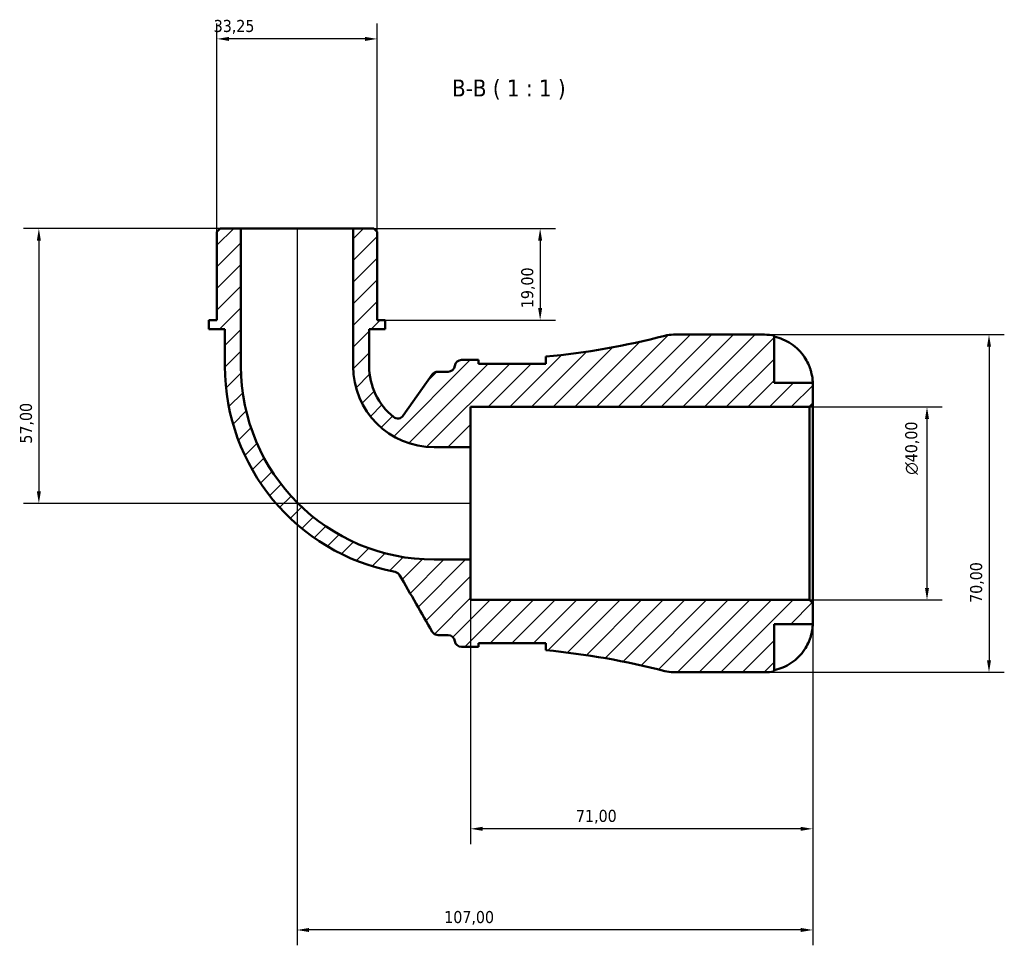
# Model space of a CAD drawing. Header units: millimetres. Extents: x 0 to 902, y 0 to 859.
# Tile 4 of 6: x 291 to 495, y 667 to 859. Entities that reach past the tile are written whole.
import ezdxf

# ---------------------------------------------------------------- set-up
doc = ezdxf.new("R2010")
doc.units = ezdxf.units.MM
for name, color, linetype, lineweight in [('Dimension (ISO)', 7, 'Continuous', 25), ('Hatch (ISO)', 7, 'Continuous', 18), ('Symbol (ISO)', 7, 'Continuous', 25), ('Visible (ISO)', 7, 'Continuous', 50)]:
    doc.layers.add(name, color=color, linetype=linetype, lineweight=lineweight)
doc.styles.add('Label Text (ISO)', font='tahoma.ttf')
doc.styles.add('Note Text (ISO)', font='tahoma.ttf')
doc.dimstyles.new('Default (ISO)', dxfattribs={"dimtxt": 2.5, "dimasz": 2.5, "dimexe": 3.175, "dimexo": 0, "dimgap": 0.762, "dimtad": 1, "dimrnd": 1e-08, "dimzin": 0, "dimtxsty": 'Note Text (ISO)', "dimcen": 0.09, "dimdle": 10, "dimclrd": 256, "dimclre": 256, "dimclrt": 256, "dimazin": 0, "dimtfac": 1.402080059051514, "dimtmove": 0, "dimatfit": 3, "dimfxl": 1, "dimtolj": 1, "dimtzin": 0, "dimlwd": -1, "dimlwe": -1, "dimarcsym": 0})

# ---------------------------------------------------------------- blocks, each defined once
blk = doc.blocks.new('*D7')
at = {"layer": 'Defpoints', "color": 0, "transparency": 16777216}
for p in [(454.9911795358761, 778.9951511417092), (479.4004485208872, 778.9951511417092), (454.9911795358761, 738.9951511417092)]:
    blk.add_point(p, dxfattribs=at)
at = {"layer": 'Dimension (ISO)', "transparency": 16777216}
for p, q in [((454.9911795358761, 778.9951511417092), (482.5754485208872, 778.9951511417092)), ((479.4004485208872, 741.4951511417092), (479.4004485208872, 776.4951511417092)), ((454.9911795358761, 738.9951511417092), (482.5754485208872, 738.9951511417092))]:
    blk.add_line(p, q, dxfattribs=at)
for points in [[(478.9837818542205, 776.4951511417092), (479.8171151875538, 776.4951511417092), (479.4004485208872, 778.9951511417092)], [(478.9837818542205, 741.4951511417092), (479.8171151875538, 741.4951511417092), (479.4004485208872, 738.9951511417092)]]:
    blk.add_solid(points, dxfattribs=at)
at = {"layer": 'Dimension (ISO)', "color": 232, "true_color": 0xca0064, "transparency": 16777216, "insert": (474.8769505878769, 764.9399507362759), "char_height": 2.5, "attachment_point": 1, "rotation": 90, "style": 'Note Text (ISO)'}
blk.add_mtext('\\A1;\\fAIGDT|b0|i0;\\H2.5000;\\ln\\fTahoma|b0|i0;\\H2.5000;40,00', dxfattribs=at)
blk = doc.blocks.new('*D8')
at = {"layer": 'Defpoints', "color": 0, "transparency": 16777216}
for p in [(332.0666795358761, 855.3101511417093), (332.0666795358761, 815.2951511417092), (365.3156795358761, 815.2951511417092)]:
    blk.add_point(p, dxfattribs=at)
at = {"layer": 'Dimension (ISO)', "transparency": 16777216}
for p, q in [((332.0666795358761, 815.2951511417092), (332.0666795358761, 858.4851511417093)), ((365.3156795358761, 815.2951511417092), (365.3156795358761, 858.4851511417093)), ((362.8156795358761, 855.3101511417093), (334.5666795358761, 855.3101511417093))]:
    blk.add_line(p, q, dxfattribs=at)
for points in [[(334.5666795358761, 855.7268178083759), (334.5666795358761, 854.8934844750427), (332.0666795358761, 855.3101511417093)], [(362.8156795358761, 855.7268178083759), (362.8156795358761, 854.8934844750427), (365.3156795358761, 855.3101511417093)]]:
    blk.add_solid(points, dxfattribs=at)
at = {"layer": 'Dimension (ISO)', "color": 232, "true_color": 0xca0064, "transparency": 16777216, "insert": (331.40525444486, 859.2454217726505), "char_height": 2.5, "attachment_point": 1, "style": 'Note Text (ISO)'}
blk.add_mtext('\\A1;33,25', dxfattribs=at)
blk = doc.blocks.new('*D9')
at = {"layer": 'Defpoints', "color": 0, "transparency": 16777216}
for p in [(360.3283295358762, 815.9951511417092), (366.9781295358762, 796.9951511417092), (399.1334559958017, 796.9951511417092)]:
    blk.add_point(p, dxfattribs=at)
at = {"layer": 'Dimension (ISO)', "transparency": 16777216}
for p, q in [((360.3283295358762, 815.9951511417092), (402.3084559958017, 815.9951511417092)), ((399.1334559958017, 813.4951511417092), (399.1334559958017, 799.4951511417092)), ((366.9781295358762, 796.9951511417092), (402.3084559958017, 796.9951511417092))]:
    blk.add_line(p, q, dxfattribs=at)
for points in [[(398.716789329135, 813.4951511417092), (399.5501226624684, 813.4951511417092), (399.1334559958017, 815.9951511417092)], [(398.716789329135, 799.4951511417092), (399.5501226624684, 799.4951511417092), (399.1334559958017, 796.9951511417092)]]:
    blk.add_solid(points, dxfattribs=at)
at = {"layer": 'Dimension (ISO)', "color": 232, "true_color": 0xca0064, "transparency": 16777216, "insert": (395.1998643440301, 799.4798724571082), "char_height": 2.5, "attachment_point": 1, "rotation": 90, "style": 'Note Text (ISO)'}
blk.add_mtext('\\A1;19,00', dxfattribs=at)
blk = doc.blocks.new('*D10')
at = {"layer": 'Defpoints', "color": 0, "transparency": 16777216}
for p in [(337.0540295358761, 815.9951511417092), (295.125087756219, 758.9951511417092), (384.6911795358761, 758.9951511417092)]:
    blk.add_point(p, dxfattribs=at)
at = {"layer": 'Dimension (ISO)', "transparency": 16777216}
for p, q in [((337.0540295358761, 815.9951511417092), (291.950087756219, 815.9951511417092)), ((295.125087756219, 813.4951511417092), (295.125087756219, 761.4951511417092)), ((384.6911795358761, 758.9951511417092), (291.950087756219, 758.9951511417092))]:
    blk.add_line(p, q, dxfattribs=at)
for points in [[(294.7084210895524, 813.4951511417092), (295.5417544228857, 813.4951511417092), (295.125087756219, 815.9951511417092)], [(294.7084210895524, 761.4951511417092), (295.5417544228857, 761.4951511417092), (295.125087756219, 758.9951511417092)]]:
    blk.add_solid(points, dxfattribs=at)
at = {"layer": 'Dimension (ISO)', "color": 232, "true_color": 0xca0064, "transparency": 16777216, "insert": (291.1914961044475, 771.3942445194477), "char_height": 2.5, "attachment_point": 1, "rotation": 90, "style": 'Note Text (ISO)'}
blk.add_mtext('\\A1;57,00', dxfattribs=at)
blk = doc.blocks.new('*D11')
at = {"layer": 'Defpoints', "color": 0, "transparency": 16777216}
for p in [(384.6911795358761, 747.3580011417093), (455.6911795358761, 738.2951511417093), (384.6911795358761, 691.5309202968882)]:
    blk.add_point(p, dxfattribs=at)
at = {"layer": 'Dimension (ISO)', "transparency": 16777216}
for p, q in [((384.6911795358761, 747.3580011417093), (384.6911795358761, 688.3559202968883)), ((455.6911795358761, 738.2951511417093), (455.6911795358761, 688.3559202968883)), ((453.1911795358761, 691.5309202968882), (387.1911795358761, 691.5309202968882))]:
    blk.add_line(p, q, dxfattribs=at)
for points in [[(387.1911795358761, 691.9475869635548), (387.1911795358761, 691.1142536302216), (384.6911795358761, 691.5309202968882)], [(453.1911795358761, 691.9475869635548), (453.1911795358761, 691.1142536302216), (455.6911795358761, 691.5309202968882)]]:
    blk.add_solid(points, dxfattribs=at)
at = {"layer": 'Dimension (ISO)', "color": 232, "true_color": 0xca0064, "transparency": 16777216, "insert": (406.5692856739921, 695.4645119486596), "char_height": 2.5, "attachment_point": 1, "style": 'Note Text (ISO)'}
blk.add_mtext('\\A1;71,00', dxfattribs=at)
blk = doc.blocks.new('*D12')
at = {"layer": 'Defpoints', "color": 0, "transparency": 16777216}
for p in [(348.6911795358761, 815.9951511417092), (455.6911795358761, 738.2951511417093), (348.6911795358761, 670.557650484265)]:
    blk.add_point(p, dxfattribs=at)
at = {"layer": 'Dimension (ISO)', "transparency": 16777216}
for p, q in [((348.6911795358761, 815.9951511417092), (348.6911795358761, 667.382650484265)), ((455.6911795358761, 738.2951511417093), (455.6911795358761, 667.382650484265)), ((453.1911795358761, 670.557650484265), (351.1911795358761, 670.557650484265))]:
    blk.add_line(p, q, dxfattribs=at)
for points in [[(351.1911795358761, 670.9743171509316), (351.1911795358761, 670.1409838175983), (348.6911795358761, 670.557650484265)], [(453.1911795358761, 670.9743171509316), (453.1911795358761, 670.1409838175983), (455.6911795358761, 670.557650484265)]]:
    blk.add_solid(points, dxfattribs=at)
at = {"layer": 'Dimension (ISO)', "color": 232, "true_color": 0xca0064, "transparency": 16777216, "insert": (379.2373514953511, 674.4912421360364), "char_height": 2.5, "attachment_point": 1, "style": 'Note Text (ISO)'}
blk.add_mtext('\\A1;107,00', dxfattribs=at)
blk = doc.blocks.new('*D13')
at = {"layer": 'Defpoints', "color": 0, "transparency": 16777216}
for p in [(445.6911795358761, 793.9951511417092), (445.6911795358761, 723.9951511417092), (492.2644787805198, 723.9951511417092)]:
    blk.add_point(p, dxfattribs=at)
at = {"layer": 'Dimension (ISO)', "transparency": 16777216}
for p, q in [((445.6911795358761, 793.9951511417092), (495.4394787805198, 793.9951511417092)), ((492.2644787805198, 791.4951511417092), (492.2644787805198, 726.4951511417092)), ((445.6911795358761, 723.9951511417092), (495.4394787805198, 723.9951511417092))]:
    blk.add_line(p, q, dxfattribs=at)
for points in [[(491.8478121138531, 791.4951511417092), (492.6811454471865, 791.4951511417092), (492.2644787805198, 793.9951511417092)], [(491.8478121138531, 726.4951511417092), (492.6811454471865, 726.4951511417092), (492.2644787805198, 723.9951511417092)]]:
    blk.add_solid(points, dxfattribs=at)
at = {"layer": 'Dimension (ISO)', "color": 232, "true_color": 0xca0064, "transparency": 16777216, "insert": (488.3308871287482, 738.3732572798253), "char_height": 2.5, "attachment_point": 1, "rotation": 90, "style": 'Note Text (ISO)'}
blk.add_mtext('\\A1;70,00', dxfattribs=at)

msp = doc.modelspace()

# ---------------------------------------------------------------- hatches: boundary and pattern name
at = {"layer": 'Hatch (ISO)'}
h = msp.add_hatch(dxfattribs=at)
h.set_pattern_fill('ANSI31', color=256, scale=25.4, style=0)
h.set_pattern_definition([(45, (0, 0), (-2.245064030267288, 2.245064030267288), [])])
edge = h.paths.add_edge_path()
edge.add_ellipse((426.7753039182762, 730.995151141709), major_axis=(-1.75964625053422, -6.775222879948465), ratio=1, start_angle=0, end_angle=14.55907223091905)
edge.add_line((426.7753039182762, 723.9951511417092), (445.6911795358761, 723.9951511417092))
edge.add_ellipse((445.6911795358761, 733.9951511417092), major_axis=(0, -10.00000000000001), ratio=1, start_angle=0, end_angle=11.53695903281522)
edge.add_line((447.6911795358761, 724.1971921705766), (447.6911795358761, 733.9951511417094))
edge.add_line((447.6911795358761, 733.9951511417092), (455.6911795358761, 733.9951511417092))
edge.add_line((455.6911795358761, 733.9951511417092), (455.6911795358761, 738.2951511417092))
edge.add_line((455.6911795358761, 738.2951511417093), (454.9911795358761, 738.9951511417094))
edge.add_line((454.9911795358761, 738.9951511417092), (384.6911795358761, 738.9951511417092))
edge.add_line((384.6911795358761, 738.9951511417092), (384.6911795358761, 747.3580011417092))
edge.add_line((384.6911795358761, 747.3580011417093), (377.1561795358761, 747.3580011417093))
edge.add_ellipse((377.1561795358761, 787.4601511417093), major_axis=(4.440892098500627e-15, -40.10215000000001), ratio=1, start_angle=270, end_angle=360, ccw=False)
edge.add_line((337.0540295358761, 787.4601511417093), (337.0540295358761, 815.9951511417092))
edge.add_line((337.0540295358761, 815.9951511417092), (332.7666795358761, 815.9951511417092))
edge.add_line((332.7666795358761, 815.9951511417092), (332.0666795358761, 815.2951511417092))
edge.add_line((332.0666795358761, 815.2951511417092), (332.0666795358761, 796.9951511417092))
edge.add_line((332.0666795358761, 796.9951511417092), (330.4042295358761, 796.9951511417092))
edge.add_line((330.4042295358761, 796.9951511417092), (330.4042295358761, 795.0951511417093))
edge.add_line((330.4042295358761, 795.0951511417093), (333.7291295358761, 795.0951511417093))
edge.add_line((333.7291295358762, 795.0951511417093), (333.7291295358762, 787.4601511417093))
edge.add_ellipse((377.1561795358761, 787.4601511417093), major_axis=(-43.42705000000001, -4.440892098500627e-15), ratio=1, start_angle=0, end_angle=79.2142120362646)
edge.add_spline(control_points=[(369.0293432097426, 744.8002964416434), (369.1370885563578, 744.7797706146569), (369.2420494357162, 744.7466537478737), (369.442079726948, 744.6566017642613), (369.536457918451, 744.5999778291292), (369.7675198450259, 744.421470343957), (369.888635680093, 744.2829063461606), (369.9797860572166, 744.1250292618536)], knot_values=[-0.1205000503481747, -0.1205000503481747, -0.1205000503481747, -0.1205000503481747, -0.08759513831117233, -0.08759513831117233, -0.05469022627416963, -0.05469022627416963, 0, 0, 0, 0], degree=3, periodic=0)
edge.add_line((369.9797860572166, 744.1250292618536), (376.7520343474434, 732.3951511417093))
edge.add_spline(control_points=[(376.7520343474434, 732.3951511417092), (376.8289477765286, 732.2619331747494), (376.9272942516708, 732.1422978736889), (377.1589330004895, 731.9398273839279), (377.2906495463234, 731.8583695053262), (377.6016112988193, 731.7307585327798), (377.7821691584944, 731.6951511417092), (377.9644699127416, 731.6951511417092)], knot_values=[-0.1469863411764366, -0.1469863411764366, -0.1469863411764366, -0.1469863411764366, -0.1008382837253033, -0.1008382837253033, -0.05469022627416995, -0.05469022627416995, 0, 0, 0, 0], degree=3, periodic=0)
edge.add_line((377.9644699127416, 731.6951511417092), (380.0381406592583, 731.6951511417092))
edge.add_ellipse((380.0381406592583, 730.2951511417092), major_axis=(0, 1.399999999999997), ratio=1, start_angle=277.1807557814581, end_angle=360, ccw=False)
edge.add_ellipse((382.8161795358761, 730.6451511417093), major_axis=(-1.389019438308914, -0.1750000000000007), ratio=1, start_angle=0, end_angle=82.81924421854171)
edge.add_line((382.8161795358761, 729.2451511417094), (385.6761795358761, 729.2451511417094))
edge.add_ellipse((385.6761795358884, 572.7498630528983), major_axis=(-1.230127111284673e-11, 156.4952880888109), ratio=1, start_angle=359.7656836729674, end_angle=360, ccw=False)
edge.add_line((386.3161795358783, 729.2438424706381), (386.3161795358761, 730.0451511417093))
edge.add_line((386.3161795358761, 730.0451511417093), (400.3161795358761, 730.0451511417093))
edge.add_line((400.3161795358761, 730.0451511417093), (400.3161795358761, 728.5588666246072))
edge.add_ellipse((385.6761795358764, 572.7498630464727), major_axis=(14.63999999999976, 155.8090035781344), ratio=1, start_angle=350.8087476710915, end_angle=360, ccw=False)
edge = h.paths.add_edge_path()
edge.add_ellipse((426.7753039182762, 786.9951511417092), major_axis=(-8.881784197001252e-15, 7.000000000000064), ratio=1, start_angle=2.42134288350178e-29, end_angle=14.55907223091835)
edge.add_ellipse((385.676179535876, 945.2404392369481), major_axis=(39.33947813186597, -151.47006521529), ratio=1, start_angle=350.8087476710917, end_angle=360, ccw=False)
edge.add_line((400.3161795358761, 789.4314356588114), (400.3161795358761, 787.9451511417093))
edge.add_line((400.3161795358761, 787.9451511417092), (386.3161795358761, 787.9451511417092))
edge.add_line((386.3161795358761, 787.9451511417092), (386.3161795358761, 788.7464598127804))
edge.add_ellipse((385.6761795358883, 945.2404392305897), major_axis=(0.6399999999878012, -156.4939794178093), ratio=1, start_angle=359.7656836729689, end_angle=360, ccw=False)
edge.add_line((385.6761795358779, 788.7451511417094), (382.8161795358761, 788.7451511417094))
edge.add_ellipse((382.8161795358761, 787.3451511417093), major_axis=(0, 1.399999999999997), ratio=1, start_angle=0, end_angle=82.81924421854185)
edge.add_ellipse((380.0381406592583, 787.6951511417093), major_axis=(1.389019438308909, -0.1749999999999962), ratio=1, start_angle=277.1807557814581, end_angle=360, ccw=False)
edge.add_line((380.0381406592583, 786.2951511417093), (377.8814677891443, 786.2951511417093))
edge.add_ellipse((377.8814677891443, 784.8951511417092), major_axis=(1.332267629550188e-14, 1.399999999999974), ratio=1, start_angle=0, end_angle=54.77400853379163)
edge.add_line((376.7378311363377, 785.7026752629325), (370.7367291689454, 777.2037586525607))
edge.add_ellipse((369.5930925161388, 778.0112827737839), major_axis=(1.143636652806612, -0.8075241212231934), ratio=1, start_angle=266.55142494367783, end_angle=360, ccw=False)
edge.add_ellipse((377.1561795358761, 787.4601511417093), major_axis=(-8.437941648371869, -10.54185939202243), ratio=1, start_angle=308.6745665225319, end_angle=360, ccw=False)
edge.add_line((363.6532295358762, 787.4601511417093), (363.6532295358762, 795.0951511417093))
edge.add_line((363.6532295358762, 795.0951511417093), (366.9781295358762, 795.0951511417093))
edge.add_line((366.9781295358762, 795.0951511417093), (366.9781295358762, 796.9951511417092))
edge.add_line((366.9781295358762, 796.9951511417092), (365.3156795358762, 796.9951511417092))
edge.add_line((365.3156795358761, 796.9951511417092), (365.3156795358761, 815.2951511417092))
edge.add_line((365.3156795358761, 815.2951511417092), (364.6156795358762, 815.9951511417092))
edge.add_line((364.6156795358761, 815.9951511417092), (360.3283295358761, 815.9951511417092))
edge.add_line((360.3283295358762, 815.9951511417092), (360.3283295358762, 787.4601511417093))
edge.add_ellipse((377.1561795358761, 787.4601511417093), major_axis=(-16.82785000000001, 2.995459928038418e-40), ratio=1, start_angle=2.268064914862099e-14, end_angle=89.99999999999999)
edge.add_line((377.1561795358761, 770.6323011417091), (384.6911795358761, 770.6323011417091))
edge.add_line((384.6911795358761, 770.6323011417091), (384.6911795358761, 778.9951511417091))
edge.add_line((384.6911795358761, 778.9951511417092), (454.9911795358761, 778.9951511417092))
edge.add_line((454.9911795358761, 778.9951511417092), (455.6911795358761, 779.6951511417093))
edge.add_line((455.6911795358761, 779.6951511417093), (455.6911795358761, 783.9951511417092))
edge.add_line((455.6911795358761, 783.9951511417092), (447.6911795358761, 783.9951511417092))
edge.add_line((447.6911795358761, 783.9951511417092), (447.6911795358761, 793.793110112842))
edge.add_ellipse((445.6911795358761, 783.9951511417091), major_axis=(1.999999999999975, 9.79795897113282), ratio=1, start_angle=0, end_angle=11.53695903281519)
edge.add_line((445.6911795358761, 793.9951511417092), (426.7753039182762, 793.9951511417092))

# ---------------------------------------------------------------- linework, layer by layer
at = {"layer": 'Visible (ISO)'}
for p, q in [((332.7666795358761, 815.9951511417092), (332.0666795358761, 815.2951511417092)), ((332.0666795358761, 815.2951511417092), (332.0666795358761, 796.9951511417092)), ((337.0540295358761, 815.9951511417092), (332.7666795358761, 815.9951511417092)), ((337.0540295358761, 787.4601511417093), (337.0540295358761, 815.9951511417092)), ((360.3283295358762, 815.9951511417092), (337.0540295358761, 815.9951511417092)), ((364.6156795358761, 815.9951511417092), (360.3283295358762, 815.9951511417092)), ((360.3283295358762, 815.9951511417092), (360.3283295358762, 787.4601511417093)), ((365.3156795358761, 815.2951511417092), (364.6156795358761, 815.9951511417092)), ((365.3156795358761, 796.9951511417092), (365.3156795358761, 815.2951511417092)), ((332.0666795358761, 796.9951511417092), (330.4042295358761, 796.9951511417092)), ((330.4042295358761, 796.9951511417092), (330.4042295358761, 795.0951511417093)), ((366.9781295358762, 796.9951511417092), (365.3156795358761, 796.9951511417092)), ((366.9781295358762, 795.0951511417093), (366.9781295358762, 796.9951511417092)), ((330.4042295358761, 795.0951511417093), (333.7291295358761, 795.0951511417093)), ((333.7291295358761, 795.0951511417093), (333.7291295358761, 787.4601511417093)), ((363.6532295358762, 787.4601511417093), (363.6532295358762, 795.0951511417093)), ((363.6532295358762, 795.0951511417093), (366.9781295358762, 795.0951511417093)), ((445.6911795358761, 793.9951511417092), (426.7753039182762, 793.9951511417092)), ((447.6911795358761, 783.9951511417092), (447.6911795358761, 793.793110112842)), ((385.6761795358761, 788.7451511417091), (382.8161795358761, 788.7451511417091)), ((386.3161795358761, 787.9451511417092), (386.3161795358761, 788.7464598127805)), ((400.3161795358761, 789.4314356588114), (400.3161795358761, 787.9451511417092)), ((400.3161795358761, 787.9451511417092), (386.3161795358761, 787.9451511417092)), ((376.7378311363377, 785.7026752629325), (370.7367291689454, 777.2037586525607)), ((380.0381406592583, 786.2951511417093), (377.8814677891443, 786.2951511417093)), ((455.6911795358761, 783.9951511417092), (447.6911795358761, 783.9951511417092)), ((455.6911795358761, 779.6951511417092), (455.6911795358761, 783.9951511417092)), ((384.6911795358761, 770.6323011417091), (384.6911795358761, 778.9951511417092)), ((384.6911795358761, 778.9951511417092), (454.9911795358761, 778.9951511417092)), ((454.9911795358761, 778.9951511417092), (455.6911795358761, 779.6951511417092)), ((454.9911795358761, 778.9951511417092), (454.9911795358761, 738.9951511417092)), ((455.6911795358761, 738.2951511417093), (455.6911795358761, 779.6951511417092)), ((377.1561795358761, 770.6323011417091), (384.6911795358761, 770.6323011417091)), ((384.6911795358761, 747.3580011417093), (384.6911795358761, 770.6323011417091)), ((384.6911795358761, 747.3580011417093), (377.1561795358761, 747.3580011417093)), ((384.6911795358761, 738.9951511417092), (384.6911795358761, 747.3580011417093)), ((454.9911795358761, 738.9951511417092), (384.6911795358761, 738.9951511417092)), ((455.6911795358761, 738.2951511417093), (454.9911795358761, 738.9951511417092)), ((455.6911795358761, 733.9951511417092), (455.6911795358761, 738.2951511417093)), ((447.6911795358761, 724.1971921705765), (447.6911795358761, 733.9951511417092)), ((447.6911795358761, 733.9951511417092), (455.6911795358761, 733.9951511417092)), ((377.9644699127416, 731.6951511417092), (380.0381406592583, 731.6951511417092)), ((386.3161795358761, 729.243842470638), (386.3161795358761, 730.0451511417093)), ((386.3161795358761, 730.0451511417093), (400.3161795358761, 730.0451511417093)), ((400.3161795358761, 730.0451511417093), (400.3161795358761, 728.558866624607)), ((382.8161795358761, 729.2451511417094), (385.6761795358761, 729.2451511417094)), ((426.7753039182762, 723.9951511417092), (445.6911795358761, 723.9951511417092))]:
    msp.add_line(p, q, dxfattribs=at)
for centre, radius, start, end in [((385.676179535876, 945.2404392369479), 156.4952880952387, 275.3678199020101, 284.5590722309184), ((426.7753039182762, 786.9951511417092), 7.000000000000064, 90, 104.5590722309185), ((445.6911795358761, 783.9951511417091), 10.0000000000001, 78.46304096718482, 90), ((382.8161795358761, 787.3451511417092), 1.399999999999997, 90, 172.8192442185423), ((385.6761795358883, 945.2404392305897), 156.4952880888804, 269.9999999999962, 270.2343163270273), ((377.1561795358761, 787.4601511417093), 43.42705000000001, 180, 259.2142120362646), ((377.1561795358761, 787.4601511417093), 40.10215000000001, 180, 270), ((377.1561795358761, 787.4601511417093), 16.82785000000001, 180, 270), ((377.1561795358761, 787.4601511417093), 13.50295, 180, 231.3254334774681), ((380.0381406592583, 787.6951511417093), 1.399999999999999, 270, 352.8192442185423), ((377.8814677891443, 784.8951511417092), 1.399999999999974, 90, 144.7740085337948), ((369.5930925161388, 778.0112827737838), 1.400000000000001, 231.3254334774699, 324.77400853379), ((380.0381406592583, 730.2951511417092), 1.399999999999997, 7.18075578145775, 90), ((382.8161795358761, 730.6451511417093), 1.400000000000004, 187.1807557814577, 270), ((385.6761795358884, 572.7498630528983), 156.4952880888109, 89.76568367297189, 90.00000000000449), ((385.6761795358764, 572.7498630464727), 156.4952880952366, 75.44092776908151, 84.63218009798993), ((426.7753039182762, 730.995151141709), 6.999999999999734, 255.4409277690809, 270), ((445.6911795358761, 733.9951511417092), 10.00000000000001, 270, 281.5369590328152)]:
    msp.add_arc(centre, radius, start, end, dxfattribs=at)
for points, knots in [([(447.6911795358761, 793.5624470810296), (448.3303177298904, 793.4311129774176), (448.954480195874, 793.2337463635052), (450.0773231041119, 792.7670061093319), (450.6765129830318, 792.4516106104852), (451.7946894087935, 791.7012344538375), (452.3136869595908, 791.266270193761), (453.1876156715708, 790.3886569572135), (453.6225463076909, 789.8646836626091), (454.2782333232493, 788.8781370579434), (454.5262148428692, 788.4335088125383), (454.7315399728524, 787.995151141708)], [0.1897242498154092, 0.1897242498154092, 0.1897242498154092, 0.1897242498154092, 0.3692652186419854, 0.3692652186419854, 0.5545201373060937, 0.5545201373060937, 0.7397750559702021, 0.7397750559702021, 0.9260791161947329, 0.9260791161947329, 1.065680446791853, 1.065680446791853, 1.065680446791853, 1.065680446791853]), ([(454.7315399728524, 787.995151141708), (454.8245419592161, 787.7965971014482), (454.9118024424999, 787.5954785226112), (455.067166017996, 787.2064128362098), (455.1359116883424, 787.0193545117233), (455.2757334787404, 786.6039082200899), (455.3428455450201, 786.3780717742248), (455.500709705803, 785.7736766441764), (455.5678947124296, 785.4188345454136), (455.6592243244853, 784.7690697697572), (455.6771173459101, 784.4944557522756), (455.6931236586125, 784.1002322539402), (455.6911795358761, 783.9951511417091), (455.6911795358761, 783.9951511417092)], [-0.6479835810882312, -0.6479835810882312, -0.6479835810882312, -0.6479835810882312, -0.5812922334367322, -0.5812922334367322, -0.5195743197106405, -0.5195743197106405, -0.4431699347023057, -0.4431699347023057, -0.3085363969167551, -0.3085363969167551, -0.1588123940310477, -0.1588123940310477, 0, 0, 0, 0]), ([(369.0293432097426, 744.8002964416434), (369.1370885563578, 744.7797706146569), (369.2420494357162, 744.7466537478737), (369.442079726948, 744.6566017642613), (369.536457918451, 744.5999778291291), (369.7675198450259, 744.4214703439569), (369.888635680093, 744.2829063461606), (369.9797860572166, 744.1250292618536)], [-0.1205000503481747, -0.1205000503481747, -0.1205000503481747, -0.1205000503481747, -0.08759513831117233, -0.08759513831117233, -0.05469022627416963, -0.05469022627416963, 0, 0, 0, 0]), ([(369.9797860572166, 744.1250292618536), (371.1219055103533, 742.1468203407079), (372.2640249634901, 740.1686114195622), (374.5214410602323, 736.2586520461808), (375.6367377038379, 734.326901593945), (376.7520343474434, 732.3951511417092)], [-1.435278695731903, -1.435278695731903, -1.435278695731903, -1.435278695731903, -0.7500070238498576, -0.7500070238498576, -0.08082903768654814, -0.08082903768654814, -0.08082903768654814, -0.08082903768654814]), ([(455.6911795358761, 733.9951511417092), (455.6911795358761, 733.9951511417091), (455.6915304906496, 733.9523773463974), (455.6885229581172, 733.7752130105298), (455.6847113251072, 733.6333410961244), (455.6528137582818, 733.1853752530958), (455.6152726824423, 732.8412908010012), (455.4852417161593, 732.1653977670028), (455.4160332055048, 731.8726474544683), (455.2592786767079, 731.3337675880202), (455.181134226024, 731.0963914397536), (455.001033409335, 730.6096919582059), (454.8991002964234, 730.3622027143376), (454.7694633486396, 730.0767368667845), (454.7506170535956, 730.0358796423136), (454.7315399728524, 729.995151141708)], [-2.778041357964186, -2.778041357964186, -2.778041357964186, -2.778041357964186, -2.67672151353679, -2.67672151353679, -2.565581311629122, -2.565581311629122, -2.409601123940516, -2.409601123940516, -2.305193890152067, -2.305193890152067, -2.226175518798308, -2.226175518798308, -2.144504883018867, -2.144504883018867, -2.130817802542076, -2.130817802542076, -2.130817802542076, -2.130817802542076]), ([(376.7520343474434, 732.3951511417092), (376.8289477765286, 732.2619331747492), (376.9272942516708, 732.1422978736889), (377.1589330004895, 731.9398273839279), (377.2906495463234, 731.858369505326), (377.6016112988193, 731.7307585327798), (377.7821691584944, 731.6951511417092), (377.9644699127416, 731.6951511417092)], [-0.1469863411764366, -0.1469863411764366, -0.1469863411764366, -0.1469863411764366, -0.1008382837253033, -0.1008382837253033, -0.05469022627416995, -0.05469022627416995, 0, 0, 0, 0]), ([(454.7315399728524, 729.995151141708), (454.5262148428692, 729.5567934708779), (454.2782333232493, 729.1121652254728), (453.6225463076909, 728.125618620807), (453.1876156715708, 727.6016453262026), (452.3136869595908, 726.7240320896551), (451.7946894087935, 726.2890678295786), (450.6765129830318, 725.5386916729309), (450.0773231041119, 725.2232961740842), (448.954480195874, 724.7565559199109), (448.3303177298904, 724.5591893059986), (447.6911795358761, 724.4278552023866)], [4.902643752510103, 4.902643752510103, 4.902643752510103, 4.902643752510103, 5.042245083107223, 5.042245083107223, 5.228549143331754, 5.228549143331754, 5.413804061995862, 5.413804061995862, 5.59905898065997, 5.59905898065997, 5.778599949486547, 5.778599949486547, 5.778599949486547, 5.778599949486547])]:
    msp.add_open_spline(points, degree=3, knots=knots, dxfattribs=at)
for points in [[(400.2914915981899, 787.9451386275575), (400.3078911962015, 788.0099024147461), (400.3161795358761, 788.0720940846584), (400.3161795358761, 788.1315101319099)], [(400.3161795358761, 729.8587921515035), (400.3161795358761, 729.9182017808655), (400.3078920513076, 729.9803898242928), (400.2914902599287, 730.0451590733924)]]:
    msp.add_open_spline(points, degree=3, dxfattribs=at)

# ---------------------------------------------------------------- texts
at = {"layer": 'Symbol (ISO)', "insert": (380.8463157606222, 842.7451512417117), "char_height": 3.499999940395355, "attachment_point": 7, "style": 'Label Text (ISO)'}
msp.add_mtext('B-B ( 1 : 1 )', dxfattribs=at)

# ---------------------------------------------------------------- dimensions: what is measured, and where the dimension line sits
at = {"layer": 'Dimension (ISO)'}
dim = msp.add_linear_dim(base=(332.0666795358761, 855.3101511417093), p1=(365.3156795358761, 815.2951511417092), p2=(332.0666795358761, 815.2951511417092), dimstyle='Default (ISO)', override={"dimdec": 2, "dimtp": 0, "dimtm": -0, "dimtdec": 2, "dimtofl": 0, "dimatfit": 1}, dxfattribs=at)
dim.commit()
dim.dimension.update_dxf_attribs({"geometry": '*D8', "text_midpoint": (335.5086795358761, 855.3101511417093), "dimtype": 160})
for base, p1, p2, angle, picture, middle in [((295.125087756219, 758.9951511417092), (337.0540295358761, 815.9951511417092), (384.6911795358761, 758.9951511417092), 90, '*D10', (295.1250877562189, 775.4951511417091)), ((348.6911795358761, 670.557650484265), (455.6911795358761, 738.2951511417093), (348.6911795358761, 815.9951511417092), 180, '*D12', (384.1911795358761, 670.557650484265)), ((399.1334559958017, 796.9951511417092), (360.3283295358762, 815.9951511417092), (366.9781295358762, 796.9951511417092), 90, '*D9', (399.1334559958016, 803.4951511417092)), ((492.2644787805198, 723.9951511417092), (445.6911795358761, 793.9951511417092), (445.6911795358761, 723.9951511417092), 90, '*D13', (492.2644787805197, 742.4951511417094)), ((384.6911795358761, 691.5309202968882), (455.6911795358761, 738.2951511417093), (384.6911795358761, 747.3580011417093), 180, '*D11', (410.6911795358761, 691.5309202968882))]:
    dim = msp.add_linear_dim(base=base, p1=p1, p2=p2, angle=angle, dimstyle='Default (ISO)', override={"dimdec": 2, "dimtp": 0, "dimtm": -0, "dimtdec": 2, "dimtofl": 0, "dimatfit": 1}, dxfattribs=at)
    dim.commit()
    dim.dimension.update_dxf_attribs({"geometry": picture, "text_midpoint": middle, "dimtype": 160})
dim = msp.add_linear_dim(base=(479.4004485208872, 778.9951511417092), p1=(454.9911795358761, 738.9951511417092), p2=(454.9911795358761, 778.9951511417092), angle=90, text='\\fAIGDT|b0|i0;\\H2.5000;\\ln\\fTahoma|b0|i0;\\H2.5000;<>', dimstyle='Default (ISO)', override={"dimdec": 2, "dimtp": 0, "dimtm": -0, "dimtdec": 2, "dimtofl": 0, "dimatfit": 1}, dxfattribs=at)
dim.commit()
dim.dimension.update_dxf_attribs({"geometry": '*D7', "text_midpoint": (479.400448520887, 770.4951511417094), "dimtype": 160})

doc.saveas('drawing.dxf')
